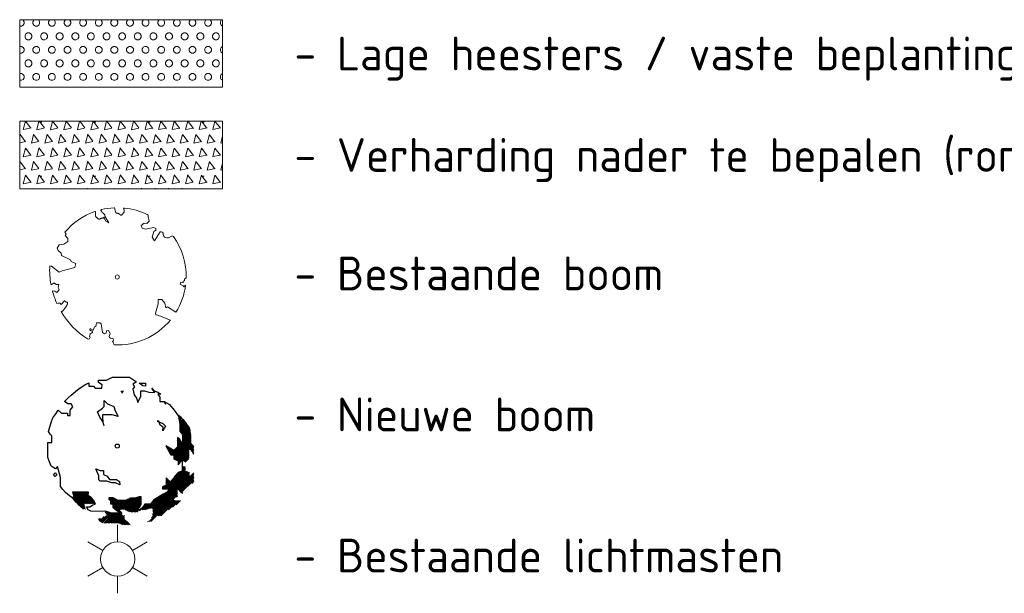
# Model space of a CAD drawing. Header units: metres. Extents: x 195696 to 514079, y 327475 to 328989.
# Tile 222 of 256: x 196417 to 196435, y 327761 to 327772. Entities that reach past the tile are written whole.
import ezdxf
from ezdxf.enums import TextEntityAlignment as Align

# ---------------------------------------------------------------- set-up
doc = ezdxf.new("R2010")
doc.units = ezdxf.units.M
for name, color, linetype, lineweight in [('B-WE-GR-BOOM-S', 74, 'Continuous', 18), ('B-WE-OV-ARMATUUR-S-250', 7, 'Continuous', 18), ('N-WE-GR-BEPLANTING_CULTUUR_VASTE PLANTENVAK-A-250', 92, 'Continuous', 18), ('N-WE-GR-BOOM-S', 74, 'Continuous', 25), ('N-WE-VH-HALFVERHARDING_GRAVEL-A-250', 33, 'Continuous', 18), ('X-XX-AL-LEGENDA-G', 7, 'Continuous', 18), ('X-XX-AL-LEGENDA-T25', 7, 'Continuous', 25)]:
    doc.layers.add(name, color=color, linetype=linetype, lineweight=lineweight)
doc.styles.add('NLCS-ISO', font='NLCS-ISO.ttf')

# ---------------------------------------------------------------- blocks, each defined once
blk = doc.blocks.new('SGR-BOOM_05')
blk.add_lwpolyline([(0.4325246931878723, 4.711883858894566), (0.4412366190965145, 4.722067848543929), (0.4495406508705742, 4.730963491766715), (0.457499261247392, 4.738955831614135), (0.4651749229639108, 4.746429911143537), (0.4726301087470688, 4.753770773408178), (0.4799272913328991, 4.761363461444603), (0.4871289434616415, 4.769593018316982), (0.4942975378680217, 4.778844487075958), (0.5013792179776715, 4.78953650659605), (0.507854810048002, 4.802222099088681), (0.5130888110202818, 4.817487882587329), (0.5164457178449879, 4.835920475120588), (0.5172900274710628, 4.858106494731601), (0.5149862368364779, 4.884632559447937), (0.5088988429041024, 4.916085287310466), (0.4752610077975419, 5.034436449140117, -0.5293802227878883), (0.5290991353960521, 5.098767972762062, -0.08713876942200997), (2.218306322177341, 4.624671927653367, -0.3723405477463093), (2.284485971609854, 4.472597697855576), (2.353810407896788, 4.119139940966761), (2.180208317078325, 3.946086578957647), (1.99206671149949, 3.985480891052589), (1.766984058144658, 3.816663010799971), (1.853127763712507, 3.602310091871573), (2.086202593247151, 3.527331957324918), (2.711896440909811, 3.67116193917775), (2.864476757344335, 3.58686285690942), (2.849520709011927, 3.452573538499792), (2.706793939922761, 3.364669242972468), (2.577044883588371, 2.941253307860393), (2.743005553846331, 2.669806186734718), (3.167776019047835, 3.346672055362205, -0.5046405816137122), (3.406018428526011, 3.139734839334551, 0.3319483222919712), (3.543642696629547, 2.921146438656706, 0.282007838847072), (3.99290985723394, 3.003759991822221), (3.956968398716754, 2.985163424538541, -0.5121558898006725), (4.162740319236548, 2.983535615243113, -0.1607604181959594), (5.094490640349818, -0.05607239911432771), (4.977332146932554, -0.1690536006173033), (4.976312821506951, -0.2938416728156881), (4.8618704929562, -0.3148519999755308), (4.876229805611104, -0.4378637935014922), (4.698090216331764, -0.3805204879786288), (4.644143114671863, -0.5192137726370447), (4.863809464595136, -0.6652633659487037), (4.932503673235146, -0.7196641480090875), (5.053640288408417, -0.5992007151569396, -0.1063709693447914), (4.340554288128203, -2.610345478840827), (3.70529781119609, -2.2009414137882), (3.587571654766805, -2.281876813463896), (3.512459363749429, -1.944794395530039), (3.286149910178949, -1.67334727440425), (3.023546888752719, -1.675915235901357), (3.029665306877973, -1.990035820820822), (2.830389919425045, -2.677651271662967), (2.860626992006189, -2.808775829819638), (3.005150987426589, -2.829446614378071), (3.929857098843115, -3.182947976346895, -0.2362982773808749), (-0.2250862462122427, -5.013472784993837, 0.1596250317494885), (-0.3470448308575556, -4.770134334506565, 0.3508021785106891), (-0.3148115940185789, -4.527846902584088, -0.5046405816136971), (-0.6000098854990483, -4.392775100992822), (-0.530619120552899, -4.170222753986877), (-0.6474450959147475, -3.962362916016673), (-0.8016343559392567, -3.977834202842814), (-0.8248145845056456, -4.14384857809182), (-0.941790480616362, -4.211479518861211), (-1.080272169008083, -4.105602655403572), (-1.199847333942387, -3.474824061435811), (-1.291065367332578, -3.383747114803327), (-1.521968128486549, -3.390946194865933), (-1.586173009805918, -3.664879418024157), (-1.680264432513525, -3.694423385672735), (-1.769024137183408, -3.922911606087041), (-2.003269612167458, -3.79763926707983, 0.7335825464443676), (-1.917708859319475, -3.972704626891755, -0.8616245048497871), (-1.870123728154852, -4.127626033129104, 0.2799778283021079), (-2.04306959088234, -4.392508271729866), (-2.03586990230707, -4.402599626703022, -0.8270561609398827), (-2.207893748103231, -4.582742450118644, -0.1167741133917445), (-4.152188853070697, -2.556267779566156), (-4.114413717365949, -2.549202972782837), (-4.083543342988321, -2.540638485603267), (-4.058769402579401, -2.530881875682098), (-4.039283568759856, -2.520240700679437), (-4.02427751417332, -2.509022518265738), (-4.012942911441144, -2.497534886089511), (-4.004471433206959, -2.486085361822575), (-3.767567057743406, -2.183934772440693), (-3.762478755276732, -2.173394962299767), (-3.758320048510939, -2.163280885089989), (-3.754774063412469, -2.153365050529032), (-3.751523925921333, -2.143419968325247), (-3.748252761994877, -2.133218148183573), (-3.744643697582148, -2.12253209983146), (-3.740379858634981, -2.111134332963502), (-3.735144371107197, -2.09879735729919), (-3.7287288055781, -2.085363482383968), (-3.721358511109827, -2.070954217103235), (-3.713367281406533, -2.055760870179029), (-3.705088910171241, -2.03997475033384), (-3.696857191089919, -2.02378716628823), (-3.689005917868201, -2.007389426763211), (-3.681868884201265, -1.990972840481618), (-3.675779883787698, -1.974728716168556), (-3.671016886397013, -1.958854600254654), (-3.667634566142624, -1.943572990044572), (-3.665631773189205, -1.929112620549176), (-3.665007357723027, -1.915702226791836), (-3.665760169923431, -1.903570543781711), (-3.66788905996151, -1.892946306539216), (-3.671392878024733, -1.884058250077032), (-3.676270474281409, -1.877135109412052), (-3.682496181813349, -1.87228834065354), (-3.689946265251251, -1.869160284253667), (-3.698472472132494, -1.867276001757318), (-3.707926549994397, -1.86616055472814), (-3.718160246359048, -1.865339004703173), (-3.72902530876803, -1.864336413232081), (-3.740373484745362, -1.86267784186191), (-3.752056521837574, -1.859888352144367), (-3.763951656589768, -1.855601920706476), (-3.776038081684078, -1.849888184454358), (-3.788320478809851, -1.842925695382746), (-3.800803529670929, -1.834893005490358), (-3.813491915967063, -1.8259686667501), (-3.826390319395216, -1.816331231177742), (-3.839503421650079, -1.806159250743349), (-3.852835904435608, -1.795631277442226), (-3.866362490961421, -1.784873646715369), (-3.879938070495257, -1.773803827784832), (-3.893387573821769, -1.76228707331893), (-3.906535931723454, -1.750188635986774), (-4.149695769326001, -2.02842049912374), (-4.161716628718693, -2.014754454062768), (-4.172911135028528, -2.000102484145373), (-4.183104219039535, -1.984329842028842), (-4.192608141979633, -1.967625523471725), (-4.203684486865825, -1.951473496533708), (-4.219082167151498, -1.937681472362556), (-4.241550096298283, -1.928057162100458), (-4.273837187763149, -1.924408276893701), (-4.318692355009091, -1.928542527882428), (-4.378864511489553, -1.942267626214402), (-4.457102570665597, -1.96739128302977, -0.04099741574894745), (-4.791147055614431, -1.027236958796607), (-4.617442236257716, -1.057135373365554), (-4.462688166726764, -1.156360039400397), (-4.380222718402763, -1.081691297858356), (-4.281020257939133, -0.9269601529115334), (-4.376017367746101, -0.7817417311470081), (-4.322820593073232, -0.567248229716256), (-4.520005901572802, -0.551067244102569), (-4.652051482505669, -0.4231675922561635), (-4.89199676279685, -0.5800962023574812, -0.05814040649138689), (-4.988069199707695, 0.8291727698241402), (-4.851792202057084, 0.8021379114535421), (-4.298456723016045, 0.3639367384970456), (-4.059571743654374, 0.4468333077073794), (-3.128243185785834, 0.6926248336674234), (-3.048903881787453, 1.000164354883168), (-3.408870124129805, 1.143500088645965), (-3.464013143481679, 1.261371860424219), (-4.121257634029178, 1.583987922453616), (-4.135853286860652, 1.768685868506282), (-4.357977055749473, 1.956958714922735), (-4.448296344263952, 2.139788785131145), (-4.296559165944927, 2.378269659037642), (-3.957550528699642, 2.431343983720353), (-3.649608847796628, 2.632691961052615), (-3.646147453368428, 2.840191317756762), (-3.838176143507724, 3.066466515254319), (-3.787176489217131, 3.162116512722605), (-3.863200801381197, 3.31009734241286, -0.1342797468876), (-1.664191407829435, 4.834836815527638, -0.5417265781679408), (-1.596738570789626, 4.783170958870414), (-1.607648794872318, 4.639467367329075), (-1.605334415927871, 4.564777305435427), (-1.595180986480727, 4.507652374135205), (-1.578905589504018, 4.464963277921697), (-1.558225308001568, 4.433580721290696), (-1.534857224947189, 4.41037540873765), (-1.510518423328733, 4.392218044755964), (-1.486925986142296, 4.375979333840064), (-1.465438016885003, 4.359178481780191), (-1.44597670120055, 4.341928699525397), (-1.428105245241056, 4.324991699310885), (-1.411386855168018, 4.3091291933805), (-1.395384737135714, 4.295102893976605), (-1.379662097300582, 4.283674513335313), (-1.3637821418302, 4.275605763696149), (-1.347308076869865, 4.271658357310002), (-1.329896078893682, 4.272312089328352), (-1.3115742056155, 4.276919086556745), (-1.292463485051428, 4.284549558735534), (-1.272684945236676, 4.294273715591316), (-1.25235961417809, 4.305161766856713), (-1.231608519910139, 4.316283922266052), (-1.210552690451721, 4.326710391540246), (-1.189313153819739, 4.335511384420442), (-1.168017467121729, 4.342023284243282), (-1.146819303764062, 4.346647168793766), (-1.125878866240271, 4.350050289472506), (-1.105356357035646, 4.352899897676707), (-1.085411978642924, 4.355863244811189), (-1.066205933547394, 4.359607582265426), (-1.047898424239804, 4.364800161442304), (-1.030649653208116, 4.372108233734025), (-1.014588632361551, 4.38201337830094), (-0.9997196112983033, 4.394254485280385), (-0.9860156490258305, 4.40838477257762), (-0.9734498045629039, 4.423957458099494), (-0.9628477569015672, 4.324096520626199), (-0.940279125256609, 4.298315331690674), (-0.8338833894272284, 4.117847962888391), (-0.6106941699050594, 3.995871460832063), (-0.9268198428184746, 4.507921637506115), (-0.9210099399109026, 4.523481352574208), (-0.9169947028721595, 4.538581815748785), (-0.9151697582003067, 4.553389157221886), (-0.9159307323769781, 4.56806950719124), (-0.9196732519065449, 4.58278899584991), (-0.9267929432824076, 4.59771375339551), (-0.9376854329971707, 4.613009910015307), (-0.9526429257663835, 4.628990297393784), (-0.9715439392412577, 4.64655455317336), (-0.9941635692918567, 4.666749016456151), (-1.020276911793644, 4.690620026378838), (-1.049659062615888, 4.719213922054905), (-1.082085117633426, 4.753577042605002), (-1.117330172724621, 4.794755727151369), (-1.199269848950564, 4.900951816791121, -0.5431042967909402), (-1.17106461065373, 4.981224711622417, -0.04676559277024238), (-0.234242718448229, 5.117425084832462, -0.3851675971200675), (-0.1815216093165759, 5.074406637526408), (-0.1522898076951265, 4.88240583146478), (-0.1377666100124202, 4.822421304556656), (-0.1214819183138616, 4.780422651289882), (-0.1038292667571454, 4.753143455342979), (-0.08520218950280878, 4.737317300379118), (-0.06599422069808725, 4.729677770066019), (-0.04659889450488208, 4.72695844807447), (-0.02740974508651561, 4.725892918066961), (-0.008747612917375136, 4.723795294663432), (0.009357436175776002, 4.720301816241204), (0.02694803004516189, 4.715629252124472), (0.04406679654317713, 4.709994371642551), (0.06075636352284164, 4.703613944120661), (0.07705935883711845, 4.696704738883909), (0.09301841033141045, 4.68948352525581), (0.1086761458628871, 4.682167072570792), (0.1240417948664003, 4.674922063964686), (0.138990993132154, 4.66771483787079), (0.1533659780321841, 4.660461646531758), (0.1670089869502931, 4.653078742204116), (0.1797622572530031, 4.645482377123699), (0.1914680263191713, 4.637588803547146), (0.2019685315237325, 4.629314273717), (0.211106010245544, 4.620575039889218), (0.2188088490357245, 4.611358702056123), (0.2253500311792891, 4.601938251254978), (0.2310886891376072, 4.59265802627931), (0.236383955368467, 4.583862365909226), (0.2415949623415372, 4.575895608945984), (0.2470808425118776, 4.56910209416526), (0.2532007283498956, 4.563826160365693), (0.2603137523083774, 4.560412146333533), (0.2686849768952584, 4.559130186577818), (0.2782031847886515, 4.55995359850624), (0.2886630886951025, 4.562781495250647), (0.2998594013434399, 4.567512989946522), (0.31158683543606, 4.574047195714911), (0.3236401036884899, 4.582283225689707), (0.3358139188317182, 4.592120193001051), (0.3479029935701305, 4.603457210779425), (0.3597324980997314, 4.616146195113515), (0.3712494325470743, 4.629850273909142), (0.382431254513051, 4.644185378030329), (0.393255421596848, 4.658767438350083), (0.4036993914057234, 4.673212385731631), (0.4137406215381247, 4.687136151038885), (0.4233565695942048, 4.700154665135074)], format="xyb", close=True)
blk.add_circle((0, 0), 0.15)
blk = doc.blocks.new('SOV-ARMATUUR-SO')
for p, q in [((8.349587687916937e-10, 1.265625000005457), (1.669846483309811e-09, 2.53125000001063)), ((-1.096064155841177, 0.6328125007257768), (-2.192125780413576, 1.265625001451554)), ((1.096064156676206, 0.6328124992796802), (2.192125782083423, 1.26562499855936)), ((-1.096064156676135, -0.6328124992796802), (-2.192125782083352, -1.26562499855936)), ((1.096064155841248, -0.6328125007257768), (2.192125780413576, -1.265625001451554)), ((-8.349587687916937e-10, -1.265625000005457), (-1.669775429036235e-09, -2.53125000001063))]:
    blk.add_line(p, q)
blk.add_circle((0, 0), 1.265625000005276)
at = {"style": 'NLCS-ISO'}
blk.add_attdef('TYPE', text='', height=1.75, dxfattribs=at).set_placement((0.1052451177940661, 3.816837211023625), align=Align.MIDDLE_CENTER)
blk = doc.blocks.new('SGR-BOOM_27')
for p, q in [((-0.7884707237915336, 4.875214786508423), (-0.3494760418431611, 5.103446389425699)), ((-0.3494760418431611, 5.103446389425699), (0.9108731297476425, 5.094011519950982)), ((-2.803863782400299, 4.24721546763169), (-2.390203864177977, 4.527076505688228)), ((-2.390203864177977, 4.527076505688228), (-2.10610133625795, 4.679289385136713)), ((-2.10610133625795, 4.679289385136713), (-2.108034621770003, 4.4220783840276)), ((-2.108034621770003, 4.4220783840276), (-1.74362537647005, 4.419347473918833)), ((-1.74362537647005, 4.419347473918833), (-1.641712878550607, 4.289976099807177)), ((-1.381413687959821, 4.699593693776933), (-1.380072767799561, 4.879643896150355)), ((-1.125553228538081, 4.517599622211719), (-1.381413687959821, 4.699593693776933)), ((-1.380072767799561, 4.879643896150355), (-0.7884707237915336, 4.875214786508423)), ((-1.12728061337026, 4.286128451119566), (-1.125553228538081, 4.517599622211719)), ((0.9108731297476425, 5.094011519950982), (1.42280476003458, 4.755790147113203)), ((1.265597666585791, 4.371110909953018), (1.16173713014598, 4.243271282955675)), ((1.42280476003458, 4.755790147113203), (1.164242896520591, 4.577658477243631)), ((1.164242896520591, 4.577658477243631), (1.265597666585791, 4.371110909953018)), ((1.883493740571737, 4.443665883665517), (1.627809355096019, 4.651357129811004)), ((1.627809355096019, 4.651357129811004), (1.859303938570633, 4.649619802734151)), ((1.859303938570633, 4.649619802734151), (2.090798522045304, 4.647881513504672)), ((2.089252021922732, 4.442120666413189), (1.883493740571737, 4.443665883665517)), ((2.090798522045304, 4.647881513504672), (2.089252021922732, 4.442120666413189)), ((-3.632147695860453, 3.558896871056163), (-3.399106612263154, 3.76293257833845)), ((-3.399106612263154, 3.76293257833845), (-3.088333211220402, 4.043565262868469)), ((-3.088333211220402, 4.043565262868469), (-2.803863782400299, 4.24721546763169)), ((-1.641712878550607, 4.289976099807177), (-1.12728061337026, 4.286128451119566)), ((0.2858664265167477, 4.069760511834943), (0.4659079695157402, 4.068422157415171)), ((0.413314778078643, 3.914470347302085), (0.2858664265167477, 4.069760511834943)), ((1.16173713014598, 4.243271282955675), (1.26117368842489, 3.779512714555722)), ((1.26117368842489, 3.779512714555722), (1.413765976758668, 3.546868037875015)), ((1.514146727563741, 3.211722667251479), (1.749296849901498, 3.698681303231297)), ((1.749296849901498, 3.698681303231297), (1.752184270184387, 4.0845189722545)), ((1.752184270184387, 4.0845189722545), (2.009390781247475, 4.082601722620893)), ((2.009390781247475, 4.082601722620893), (2.347290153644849, 3.977176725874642)), ((2.347290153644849, 3.977176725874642), (2.784562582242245, 3.973907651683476)), ((2.784562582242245, 3.973907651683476), (2.555377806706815, 4.284293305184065)), ((2.555377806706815, 4.284293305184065), (2.680173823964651, 4.115278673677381)), ((2.680173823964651, 4.115278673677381), (2.990526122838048, 3.998087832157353)), ((3.220870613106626, 3.842040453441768), (2.989376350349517, 3.843763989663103)), ((2.989376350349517, 3.843763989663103), (3.141968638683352, 3.611106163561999)), ((2.990526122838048, 3.998087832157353), (3.220870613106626, 3.842040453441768)), ((-3.891282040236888, 3.303602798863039), (-3.632147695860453, 3.558896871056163)), ((-3.661128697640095, 3.121815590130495), (-3.891282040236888, 3.303602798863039)), ((-3.403912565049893, 3.119898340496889), (-3.661128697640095, 3.121815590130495)), ((-3.484541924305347, 2.657491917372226), (-3.276850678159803, 2.913172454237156)), ((-3.276850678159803, 2.913172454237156), (-3.403912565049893, 3.119898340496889)), ((-1.087000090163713, 2.793884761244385), (-0.9574327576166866, 2.921530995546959)), ((-0.9574327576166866, 2.921530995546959), (-0.9541540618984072, 3.35880470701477)), ((-0.9541540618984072, 3.35880470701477), (-0.7244016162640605, 3.125567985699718)), ((-0.7244016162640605, 3.125567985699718), (-0.2629541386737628, 2.916344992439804)), ((-0.2629541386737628, 2.916344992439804), (-0.1623726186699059, 2.606903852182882)), ((1.413765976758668, 3.546868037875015), (1.514146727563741, 3.211722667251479)), ((3.141968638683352, 3.611106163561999), (3.13966845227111, 3.302457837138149)), ((3.13966845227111, 3.302457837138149), (3.474034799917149, 3.299947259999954)), ((3.474034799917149, 3.299947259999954), (3.858136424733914, 3.065564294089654)), ((3.575389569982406, 3.093400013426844), (3.474034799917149, 3.299947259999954)), ((3.474034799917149, 3.299947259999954), (3.575389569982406, 3.093400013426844)), ((3.858136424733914, 3.065564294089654), (4.215156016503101, 2.651332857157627)), ((-4.749168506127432, 2.096749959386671), (-4.541256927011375, 2.382431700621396)), ((-4.541256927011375, 2.382431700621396), (-4.359081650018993, 2.664029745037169)), ((-4.359081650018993, 2.664029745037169), (-4.129324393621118, 2.430792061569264)), ((-4.129324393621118, 2.430792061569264), (-3.666335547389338, 2.427344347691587)), ((-3.666335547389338, 2.427344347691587), (-3.667480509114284, 2.273013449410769)), ((-3.667480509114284, 2.273013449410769), (-3.487429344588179, 2.271654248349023)), ((-3.487429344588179, 2.271654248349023), (-3.484541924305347, 2.657491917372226)), ((-1.449030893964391, 2.539376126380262), (-1.087000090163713, 2.793884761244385)), ((-1.297622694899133, 2.14809780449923), (-1.449030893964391, 2.539376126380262)), ((-1.090665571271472, 2.305180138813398), (-1.092231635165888, 2.095122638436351)), ((-0.3704458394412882, 2.299787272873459), (-1.090665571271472, 2.305180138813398)), ((0.06601421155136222, 2.189341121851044), (-0.3704458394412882, 2.299787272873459)), ((-0.1623726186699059, 2.606903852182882), (0.06601421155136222, 2.189341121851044)), ((4.215156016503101, 2.651332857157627), (4.520541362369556, 2.211748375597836)), ((4.423801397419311, 2.350982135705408), (4.439251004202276, 2.366431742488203)), ((4.468427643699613, 2.286751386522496), (4.50685826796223, 2.32518104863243)), ((4.509579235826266, 2.21904502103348), (4.574451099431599, 2.283916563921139)), ((4.520541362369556, 2.211748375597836), (4.618979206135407, 1.615088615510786)), ((4.526271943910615, 2.126883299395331), (4.642053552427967, 2.24266715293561)), ((4.542959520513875, 2.034720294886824), (4.709523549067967, 2.201279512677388)), ((-4.985664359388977, 1.429728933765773), (-4.880463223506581, 1.737604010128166)), ((-4.880463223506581, 1.737604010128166), (-4.749168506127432, 2.096749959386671)), ((-1.068619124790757, 1.811992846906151), (-1.297622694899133, 2.14809780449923)), ((-1.092231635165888, 2.095122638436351), (-1.068619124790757, 1.811992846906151)), ((-0.968047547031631, 1.502566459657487), (-1.068619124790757, 1.811992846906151)), ((2.948601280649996, 1.833366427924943), (3.358997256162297, 1.675973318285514)), ((3.077224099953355, 1.832421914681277), (2.948601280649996, 1.833366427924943)), ((3.177986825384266, 1.548719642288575), (3.077224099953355, 1.832421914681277)), ((3.382599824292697, 1.392837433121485), (3.177986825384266, 1.548719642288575)), ((3.358997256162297, 1.675973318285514), (3.563238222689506, 1.46864769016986)), ((3.563238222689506, 1.46864769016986), (3.380691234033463, 1.135639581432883)), ((4.559662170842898, 1.942564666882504), (4.759899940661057, 2.142807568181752)), ((4.57635455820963, 1.850401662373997), (4.810295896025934, 2.084343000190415)), ((4.593042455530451, 1.758239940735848), (4.860682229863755, 2.025878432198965)), ((4.609734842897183, 1.666069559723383), (4.911073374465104, 1.967406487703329)), ((4.618979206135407, 1.615088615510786), (4.615128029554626, 1.100672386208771)), ((4.615328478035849, 1.127383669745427), (5.151929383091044, 1.663993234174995)), ((4.616145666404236, 1.237057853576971), (5.107308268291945, 1.728223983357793)), ((4.616967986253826, 1.34673813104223), (5.062241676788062, 1.792012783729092)), ((4.617785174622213, 1.45641231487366), (5.011850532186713, 1.850477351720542)), ((4.618612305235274, 1.566092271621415), (4.961464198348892, 1.908941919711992)), ((4.65356346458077, 1.056768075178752), (5.196555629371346, 1.599763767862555)), ((4.704380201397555, 0.9987303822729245), (5.241181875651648, 1.535533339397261)), ((4.755197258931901, 0.9406939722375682), (5.285808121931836, 1.471302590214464)), ((-5.091247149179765, 1.070402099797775), (-4.985664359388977, 1.429728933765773)), ((-4.963980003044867, 0.8893743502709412), (-5.091247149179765, 1.070402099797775)), ((-4.836331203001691, 0.7598095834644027), (-4.963980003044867, 0.8893743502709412)), ((-4.83998674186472, 0.2711136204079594), (-4.836331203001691, 0.7598095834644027)), ((3.380691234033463, 1.135639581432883), (3.382599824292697, 1.392837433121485)), ((4.041143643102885, -0.6442030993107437), (5.465223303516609, 0.7798791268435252)), ((4.615128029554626, 1.100672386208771), (4.819163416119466, 0.8676412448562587)), ((4.806018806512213, 0.8826553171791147), (5.330424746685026, 1.407066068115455)), ((4.819163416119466, 0.8676412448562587), (4.814152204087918, 0.1988745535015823)), ((4.814441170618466, 0.2379536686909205), (5.449812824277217, 0.8733179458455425)), ((4.815267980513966, 0.3476326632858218), (5.43439753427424, 0.9667631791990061)), ((4.816085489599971, 0.4572994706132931), (5.41897711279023, 1.060194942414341)), ((4.816912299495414, 0.566988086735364), (5.403561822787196, 1.153634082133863)), ((4.817729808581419, 0.6766548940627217), (5.388151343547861, 1.247078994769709)), ((4.818551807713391, 0.7863412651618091), (5.372726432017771, 1.340510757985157)), ((-5.131199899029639, -0.8328113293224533), (-5.122943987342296, 0.2732229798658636)), ((-5.122943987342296, 0.2732229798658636), (-4.83998674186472, 0.2711136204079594)), ((3.603885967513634, 0.02787403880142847), (3.958991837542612, -0.6435889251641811)), ((4.192801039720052, -0.3366644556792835), (3.603885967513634, 0.02787403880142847)), ((3.611074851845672, 0.01428170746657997), (3.616717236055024, 0.01992184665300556)), ((3.949962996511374, -0.6265270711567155), (4.798785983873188, 0.2222959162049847)), ((4.149197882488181, -0.6450106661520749), (5.469368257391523, 0.6751722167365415)), ((4.188337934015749, -0.9324361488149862), (5.466911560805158, 0.346142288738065)), ((4.189160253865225, -0.8227472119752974), (5.467728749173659, 0.4558164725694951)), ((4.189987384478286, -0.7130682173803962), (5.46855587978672, 0.5654980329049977)), ((4.249524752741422, -0.9800989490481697), (5.466280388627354, 0.2366566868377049)), ((4.3258917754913, -1.012583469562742), (5.517101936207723, 0.1786193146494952)), ((4.402259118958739, -1.04507568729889), (5.567909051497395, 0.1205742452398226)), ((4.457318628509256, 0.6388310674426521), (4.452146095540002, -0.05564017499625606)), ((4.452444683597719, -0.01519576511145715), (4.755671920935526, 0.2880388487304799)), ((4.453261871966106, 0.09447841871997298), (4.712557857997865, 0.3537792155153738)), ((4.454083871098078, 0.2041574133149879), (4.673402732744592, 0.4234785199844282)), ((4.454901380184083, 0.3138238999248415), (4.634262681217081, 0.4931903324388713)), ((4.45571856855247, 0.4234980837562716), (4.58473266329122, 0.5525173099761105)), ((4.456530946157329, 0.5331722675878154), (4.51983674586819, 0.5964780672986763)), ((4.610899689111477, 0.5347922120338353), (4.457318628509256, 0.6388310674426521)), ((4.712425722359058, 0.3539726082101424), (4.610899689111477, 0.5347922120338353)), ((4.814152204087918, 0.1988745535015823), (4.712425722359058, 0.3539726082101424)), ((5.321953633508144, -0.2342333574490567), (5.61872578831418, 0.06253911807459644)), ((5.386844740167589, -0.2782011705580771), (5.669542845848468, 0.00450174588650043)), ((3.648727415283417, -0.05692240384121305), (3.683957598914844, -0.02169222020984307)), ((3.686384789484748, -0.1281194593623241), (3.751193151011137, -0.06331622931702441)), ((3.72404248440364, -0.1993210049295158), (3.818428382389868, -0.1049302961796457)), ((3.761690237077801, -0.2705254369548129), (3.885663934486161, -0.1465543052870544)), ((3.799347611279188, -0.3417199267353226), (3.952903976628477, -0.1881683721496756)), ((3.837000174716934, -0.4129240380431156), (4.020139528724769, -0.2297846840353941)), ((3.874657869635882, -0.4841259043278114), (4.087374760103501, -0.2714061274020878)), ((3.912310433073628, -0.5553226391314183), (4.154610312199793, -0.3130227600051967)), ((3.958991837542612, -0.6435889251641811), (4.190501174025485, -0.6453140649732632)), ((4.190501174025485, -0.6453140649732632), (4.188171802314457, -0.9539880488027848)), ((4.452146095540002, -0.05564017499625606), (4.192801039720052, -0.3366644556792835)), ((4.478626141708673, -1.077560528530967), (5.308123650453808, -0.2480678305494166)), ((4.757531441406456, -0.4952249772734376), (4.758681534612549, -0.3408927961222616)), ((4.861568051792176, -0.3416660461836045), (4.757531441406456, -0.4952249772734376)), ((4.759831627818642, -0.186563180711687), (4.758681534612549, -0.3408927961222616)), ((4.758681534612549, -0.3408927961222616), (4.759831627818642, -0.186563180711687)), ((4.758681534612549, -0.3408927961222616), (4.861568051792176, -0.3416660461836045)), ((4.805436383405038, -0.9684639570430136), (5.306484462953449, -0.4674161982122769)), ((4.806253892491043, -0.8587923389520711), (5.307301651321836, -0.3577420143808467)), ((4.820499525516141, -1.062247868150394), (5.305662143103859, -0.5770900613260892)), ((4.887739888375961, -1.103871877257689), (5.304844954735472, -0.686764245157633)), ((5.45174097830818, -0.3221619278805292), (5.669322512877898, -0.1045730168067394)), ((5.494903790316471, -0.3878532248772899), (5.668495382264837, -0.2142593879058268)), ((5.534044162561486, -0.4575672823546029), (5.667678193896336, -0.3239261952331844)), ((5.574187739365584, -0.5262807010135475), (5.666856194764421, -0.4336148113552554)), ((5.617296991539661, -0.5920210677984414), (5.666038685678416, -0.543281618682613)), ((5.660420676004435, -0.6577540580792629), (5.665211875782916, -0.652960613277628)), ((-4.878804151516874, -1.477755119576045), (-5.131199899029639, -0.8328113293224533)), ((4.188171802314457, -0.9539880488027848), (4.495876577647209, -1.084898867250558)), ((4.493571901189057, -1.393553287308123), (4.805113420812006, -1.010031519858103)), ((4.495876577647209, -1.084898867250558), (4.493571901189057, -1.393553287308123)), ((4.494423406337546, -1.279479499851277), (4.805426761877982, -0.9684713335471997)), ((4.495240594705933, -1.169805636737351), (4.806253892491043, -0.8587923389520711)), ((4.806469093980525, -0.8299973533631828), (4.798756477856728, -1.858847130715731)), ((4.805113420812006, -1.010031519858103), (4.806469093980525, -0.8299973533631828)), ((4.954970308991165, -1.145493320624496), (5.304027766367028, -0.7964432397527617)), ((5.022205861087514, -1.187114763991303), (5.303210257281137, -0.9061100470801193)), ((-4.571691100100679, -1.6858479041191), (-4.878804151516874, -1.477755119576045)), ((-4.70336779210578, -2.096436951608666), (-4.599522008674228, -1.968597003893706)), ((-4.575953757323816, -2.256010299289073), (-4.70336779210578, -2.096436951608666)), ((-4.599522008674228, -1.968597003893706), (-4.472093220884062, -2.128170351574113)), ((-4.472093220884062, -2.128170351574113), (-4.575953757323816, -2.256010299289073)), ((-4.416006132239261, -1.5069564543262), (-4.571691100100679, -1.6858479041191)), ((-4.19050640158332, -2.310330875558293), (-4.416006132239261, -1.5069564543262)), ((-1.355897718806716, -2.202925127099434), (-1.583506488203, -1.682481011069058)), ((-1.583506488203, -1.682481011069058), (-1.250079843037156, -1.813597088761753)), ((-1.250079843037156, -1.813597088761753), (-1.01860001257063, -1.815336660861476)), ((-1.01860001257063, -1.815336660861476), (-1.020718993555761, -2.098264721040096)), ((-1.020718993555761, -2.098264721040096), (-0.7387601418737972, -2.233278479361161)), ((2.465136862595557, -4.615023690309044), (5.195753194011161, -1.884407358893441)), ((2.579274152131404, -4.609745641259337), (5.272115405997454, -1.916906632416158)), ((2.618776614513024, -5.005660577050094), (5.655375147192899, -1.96906685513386)), ((2.619593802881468, -4.895986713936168), (5.345184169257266, -2.170398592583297)), ((2.620415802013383, -4.786312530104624), (5.346011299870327, -2.060712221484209)), ((2.621242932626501, -4.676630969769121), (5.346833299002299, -1.951038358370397)), ((3.479608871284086, -3.165131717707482), (4.778799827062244, -1.865945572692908)), ((3.587653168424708, -3.165946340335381), (5.039930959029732, -1.713668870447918)), ((3.695697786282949, -3.166753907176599), (5.043018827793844, -1.819432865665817)), ((3.803747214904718, -3.167558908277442), (5.119381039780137, -1.851924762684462)), ((4.133028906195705, -2.402857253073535), (4.60999430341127, -1.925891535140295)), ((4.515050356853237, -1.959612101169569), (4.281804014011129, -2.193656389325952)), ((4.494442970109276, -3.238853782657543), (5.654553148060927, -2.07874103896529)), ((4.798756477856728, -1.858847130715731), (4.515050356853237, -1.959612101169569)), ((4.799177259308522, -1.845565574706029), (5.040752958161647, -1.603989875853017)), ((4.802764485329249, -1.733119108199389), (5.026874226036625, -1.509011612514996)), ((4.806351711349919, -1.620680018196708), (4.918825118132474, -1.508206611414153)), ((4.809938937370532, -1.508233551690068), (4.810775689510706, -1.507399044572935)), ((-4.195507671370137, -2.979097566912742), (-4.19050640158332, -2.310330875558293)), ((-1.358011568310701, -2.485882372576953), (-1.355897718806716, -2.202925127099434)), ((-1.255888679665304, -2.58953476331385), (-1.358011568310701, -2.485882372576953)), ((-0.7671779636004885, -2.593190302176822), (-1.255888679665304, -2.58953476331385)), ((-0.4080445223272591, -2.724499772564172), (-0.7671779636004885, -2.593190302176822)), ((-0.7387601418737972, -2.233278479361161), (-0.5604459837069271, -2.466116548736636)), ((-0.5604459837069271, -2.466116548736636), (-0.04600890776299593, -2.469965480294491)), ((-0.1251068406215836, -2.726608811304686), (-0.4080445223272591, -2.724499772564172)), ((0.1825934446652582, -2.857531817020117), (-0.1251068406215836, -2.726608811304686)), ((-0.04600890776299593, -2.469965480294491), (0.1585992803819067, -2.62583903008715)), ((0.1585992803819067, -2.62583903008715), (0.1825934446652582, -2.857531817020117)), ((3.607844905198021, -2.8831603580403), (3.349669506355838, -3.009835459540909)), ((3.371559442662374, -3.164326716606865), (3.900212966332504, -2.63566806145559)), ((3.611882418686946, -2.34299916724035), (3.607844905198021, -2.8831603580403)), ((3.608324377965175, -2.818704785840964), (3.846195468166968, -2.580838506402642)), ((3.609146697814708, -2.709030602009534), (3.79216834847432, -2.526008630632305)), ((3.609963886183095, -2.599356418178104), (3.73814636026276, -2.471171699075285)), ((3.610786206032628, -2.48968223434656), (3.684124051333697, -2.416342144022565)), ((3.611603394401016, -2.380008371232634), (3.630106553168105, -2.361504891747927)), ((3.739521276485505, -2.472556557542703), (3.611882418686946, -2.34299916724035)), ((3.918231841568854, -2.653958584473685), (3.739521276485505, -2.472556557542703)), ((4.099834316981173, -2.449536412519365), (3.918231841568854, -2.653958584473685)), ((4.281804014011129, -2.193656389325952), (4.099834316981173, -2.449536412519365)), ((4.54846014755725, -3.293690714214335), (5.653730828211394, -2.188422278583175)), ((4.602477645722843, -3.348527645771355), (5.652908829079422, -2.298094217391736)), ((4.656499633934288, -3.403357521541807), (5.65208682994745, -2.407775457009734)), ((4.710521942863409, -3.458194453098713), (5.651264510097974, -2.517449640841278)), ((5.5026946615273, -2.774873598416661), (5.650442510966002, -2.627130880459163)), ((-4.017198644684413, -3.211947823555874), (-4.195507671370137, -2.979097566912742)), ((-3.812952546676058, -3.41925966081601), (-4.017198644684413, -3.211947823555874)), ((-3.531947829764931, -3.678582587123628), (-3.812952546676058, -3.41925966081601)), ((-2.136579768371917, -3.40608073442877), (-3.298344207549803, -3.397384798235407)), ((-3.298344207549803, -3.397384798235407), (-3.172814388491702, -3.809884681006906)), ((-3.294992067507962, -3.408417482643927), (-3.284064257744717, -3.397494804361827)), ((-3.275431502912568, -3.933139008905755), (-2.743827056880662, -3.401534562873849)), ((-3.269593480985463, -3.491878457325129), (-3.176014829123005, -3.398302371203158)), ((-3.244189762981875, -3.575336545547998), (-3.067970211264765, -3.399107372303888)), ((-3.228221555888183, -3.994783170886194), (-2.63578757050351, -3.402349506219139)), ((-3.218795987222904, -3.658794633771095), (-2.959925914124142, -3.399921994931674)), ((-3.19340221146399, -3.742253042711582), (-2.851876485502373, -3.400729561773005)), ((-3.181011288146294, -4.056432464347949), (-2.527738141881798, -3.403156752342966)), ((-3.129127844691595, -4.113400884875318), (-2.41968871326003, -3.403964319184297)), ((-3.075110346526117, -4.168237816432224), (-2.311639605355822, -3.404769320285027)), ((-3.021088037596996, -4.223074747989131), (-2.203599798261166, -3.405584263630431)), ((-2.967070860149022, -4.277912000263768), (-2.136893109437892, -3.44773168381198)), ((-2.910699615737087, -4.330397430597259), (-2.137715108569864, -3.557405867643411)), ((-2.13850792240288, -3.663284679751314), (-2.136579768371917, -3.40608073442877)), ((2.320736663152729, -4.650569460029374), (3.453021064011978, -3.518285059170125)), ((2.367648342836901, -5.583362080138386), (4.460734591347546, -3.490270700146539)), ((2.5382691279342, -5.30387435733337), (4.461556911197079, -3.380596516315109)), ((2.617959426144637, -5.115334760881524), (4.462374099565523, -3.270915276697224)), ((3.397070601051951, -3.550363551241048), (2.673395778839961, -4.007969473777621)), ((2.909739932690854, -5.150122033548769), (4.45991259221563, -3.599952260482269)), ((3.349669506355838, -3.009835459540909), (3.348504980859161, -3.164152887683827)), ((3.348504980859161, -3.164152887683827), (3.837215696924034, -3.167808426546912)), ((3.349150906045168, -3.077880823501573), (3.48223683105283, -2.944792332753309)), ((3.707075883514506, -3.372624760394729), (3.397070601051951, -3.550363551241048)), ((3.837215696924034, -3.167808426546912), (3.707075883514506, -3.372624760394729)), ((4.764539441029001, -3.513029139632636), (4.84392120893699, -3.433647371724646)), ((-3.352855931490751, -3.808531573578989), (-3.531947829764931, -3.678582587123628)), ((-3.172814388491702, -3.809884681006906), (-3.352855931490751, -3.808531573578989)), ((-3.3226417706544, -3.871494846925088), (-3.260383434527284, -3.809236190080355)), ((-2.854088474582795, -4.382640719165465), (-2.136202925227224, -3.664752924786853)), ((-2.797482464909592, -4.43488432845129), (-2.069647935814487, -3.707052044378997)), ((-2.740871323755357, -4.487127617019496), (-2.003087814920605, -3.749344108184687)), ((-2.684255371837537, -4.539370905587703), (-2.437727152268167, -4.292842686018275)), ((-2.421166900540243, -4.276284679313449), (-1.936532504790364, -3.791648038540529)), ((-2.311076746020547, -4.275048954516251), (-1.885045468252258, -3.849017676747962)), ((-2.200991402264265, -4.273815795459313), (-1.834223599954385, -3.90704799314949)), ((-1.933694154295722, -3.793441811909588), (-2.13850792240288, -3.663284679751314)), ((-2.090906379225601, -4.272587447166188), (-1.783411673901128, -3.965090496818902)), ((-2.016061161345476, -4.487340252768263), (-1.835040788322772, -4.360073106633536)), ((-1.980811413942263, -4.271346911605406), (-1.732590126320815, -4.023127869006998)), ((-1.729658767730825, -4.026472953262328), (-1.933694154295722, -3.793441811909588)), ((-1.870726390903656, -4.27011856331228), (-1.69343981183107, -4.092834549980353)), ((-1.835040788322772, -4.360073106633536), (-1.602778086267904, -4.258946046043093)), ((-1.760636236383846, -4.268882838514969), (-1.655004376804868, -4.163250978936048)), ((-1.602778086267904, -4.258946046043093), (-1.729658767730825, -4.026472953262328)), ((-1.650546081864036, -4.267649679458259), (-1.616568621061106, -4.233674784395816)), ((-0.6220927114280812, -3.828968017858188), (-0.6228560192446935, -3.931854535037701)), ((-0.6228560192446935, -3.931854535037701), (-0.4950163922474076, -4.035714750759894)), ((-0.622572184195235, -3.892797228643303), (-0.5592176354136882, -3.829445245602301)), ((-0.3134283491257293, -3.831285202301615), (-0.6220927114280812, -3.828968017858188)), ((-0.5841954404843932, -3.963277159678), (-0.4511733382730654, -3.830257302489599)), ((-0.5241295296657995, -4.012065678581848), (-0.3494564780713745, -3.837394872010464)), ((-0.4950163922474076, -4.035714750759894), (-0.4967537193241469, -4.267201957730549)), ((-0.4967537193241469, -4.267201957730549), (-0.3167025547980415, -4.268552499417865)), ((-0.4962643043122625, -4.201914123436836), (-0.196198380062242, -3.901845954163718)), ((-0.4954423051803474, -4.092235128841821), (-0.2728248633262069, -3.869618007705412)), ((-0.4530280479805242, -4.267532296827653), (-0.1195670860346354, -3.934068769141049)), ((-0.3449834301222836, -4.268344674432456), (-0.04294060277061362, -3.966299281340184)), ((-0.3167025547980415, -4.268552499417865), (-0.318635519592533, -4.525756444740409)), ((-0.3181361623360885, -4.459208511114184), (0.1264229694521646, -4.014644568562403)), ((-0.3173093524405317, -4.349529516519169), (0.03369582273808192, -3.998519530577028)), ((0.07104979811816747, -4.014231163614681), (-0.3134283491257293, -3.831285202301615)), ((-0.2952580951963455, -4.545184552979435), (0.2344772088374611, -4.015452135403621)), ((-0.2357986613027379, -4.594579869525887), (0.3425263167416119, -4.016259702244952)), ((-0.1763443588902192, -4.643975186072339), (0.4505757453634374, -4.017059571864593)), ((-0.1168804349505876, -4.693370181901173), (0.5586251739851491, -4.017864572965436)), ((-0.05742100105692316, -4.742765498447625), (0.7209364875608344, -3.964415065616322)), ((-0.003981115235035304, -4.798182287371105), (0.9346668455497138, -3.859534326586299)), ((0.04640489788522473, -4.856652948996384), (1.061488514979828, -3.841569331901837)), ((0.6112087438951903, -4.018251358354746), (0.07104979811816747, -4.014231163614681)), ((0.3184638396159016, -4.693446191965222), (1.169533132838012, -3.84238170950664)), ((0.4265033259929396, -4.694260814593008), (1.277577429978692, -3.843189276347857)), ((0.5345431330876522, -4.695080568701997), (1.431349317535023, -3.79826925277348)), ((0.6092558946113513, -4.729226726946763), (1.586760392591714, -3.751722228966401)), ((0.9726423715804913, -3.840899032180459), (0.6112087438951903, -4.018251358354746)), ((0.6830196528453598, -4.764319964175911), (1.703853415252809, -3.743481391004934)), ((0.7567786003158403, -4.799410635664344), (1.770467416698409, -3.785724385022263)), ((0.8305420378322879, -4.834501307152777), (1.769650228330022, -3.895398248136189)), ((0.9043009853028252, -4.869599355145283), (1.768827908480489, -4.005072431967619)), ((1.281301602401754, -3.843216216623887), (0.9726423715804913, -3.840899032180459)), ((1.004114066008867, -4.878640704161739), (1.768005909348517, -4.114746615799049)), ((1.112163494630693, -4.879448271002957), (1.767183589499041, -4.224425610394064)), ((1.616465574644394, -3.742820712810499), (1.281301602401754, -3.843216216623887)), ((1.770785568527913, -3.743985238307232), (1.616465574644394, -3.742820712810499)), ((1.662320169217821, -4.489134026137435), (1.766743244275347, -4.284124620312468)), ((1.766743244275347, -4.284124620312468), (1.770785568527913, -3.743985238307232)), ((1.831120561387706, -4.704765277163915), (2.248142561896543, -4.28774584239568)), ((2.049680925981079, -4.286250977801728), (1.841593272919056, -4.593373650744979)), ((1.858271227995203, -4.568757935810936), (2.14009826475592, -4.286933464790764)), ((1.939169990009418, -4.705570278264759), (2.356182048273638, -4.288553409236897)), ((2.047224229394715, -4.70637046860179), (2.464226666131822, -4.289368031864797)), ((2.465513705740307, -4.289373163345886), (2.049680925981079, -4.286250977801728)), ((2.165345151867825, -4.697109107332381), (3.165918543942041, -3.696528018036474)), ((2.673395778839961, -4.007969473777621), (2.465513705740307, -4.289373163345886)), ((2.469169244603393, -4.284430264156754), (2.869841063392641, -3.883756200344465)), ((3.01777973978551, -5.150934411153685), (4.199921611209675, -3.968795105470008)), ((3.125828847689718, -5.151741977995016), (4.249240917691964, -4.028335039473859)), ((3.233868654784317, -5.15255692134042), (4.357280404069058, -4.029142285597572)), ((3.793989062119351, -4.701288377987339), (4.465325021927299, -4.029957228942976)), ((4.090080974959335, -4.514053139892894), (4.573374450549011, -4.030762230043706)), ((4.367068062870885, -4.345920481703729), (4.681428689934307, -4.031562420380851)), ((4.386070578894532, -3.782648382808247), (4.459085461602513, -3.70963125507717)), ((-2.621546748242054, -4.585518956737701), (-2.412333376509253, -4.37630109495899)), ((-2.558466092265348, -4.631292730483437), (-2.386939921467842, -4.459761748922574)), ((-2.490751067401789, -4.672432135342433), (-2.361541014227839, -4.543227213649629)), ((-2.382706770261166, -4.673239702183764), (-2.336152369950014, -4.626685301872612)), ((-2.277554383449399, -4.485375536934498), (-2.016061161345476, -4.487340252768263)), ((-2.146401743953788, -4.717875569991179), (-2.277554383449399, -4.485375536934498)), ((-1.94139201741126, -4.822301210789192), (-2.146401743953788, -4.717875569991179)), ((-0.7839293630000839, -4.830948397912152), (-1.94139201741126, -4.822301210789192)), ((-1.175254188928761, -5.642887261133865), (-0.475925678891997, -4.943561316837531)), ((-1.103139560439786, -5.679627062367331), (-0.3860567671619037, -4.962549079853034)), ((-1.001427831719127, -5.686772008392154), (-0.2780124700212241, -4.963361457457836)), ((-0.9220460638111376, -4.845404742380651), (-0.9066795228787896, -4.83003820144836)), ((-0.8933784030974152, -5.687586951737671), (-0.1699678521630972, -4.964169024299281)), ((-0.8806398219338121, -4.912855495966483), (-0.798625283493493, -4.830845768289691)), ((-0.8392387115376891, -4.980308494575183), (-0.7150642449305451, -4.856129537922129)), ((-0.7978376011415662, -5.047766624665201), (-0.6353498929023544, -4.885276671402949)), ((-0.7853337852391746, -5.688394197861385), (-0.06192323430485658, -4.964983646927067)), ((-0.4247859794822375, -4.962257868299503), (-0.7839293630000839, -4.830948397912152)), ((-0.7564313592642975, -5.115210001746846), (-0.5556403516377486, -4.914421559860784)), ((-0.6772846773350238, -5.689199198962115), (0.04612587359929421, -4.965788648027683)), ((-0.5692400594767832, -5.690006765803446), (0.2816236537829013, -4.839143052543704)), ((-0.4611906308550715, -5.690814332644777), (0.341689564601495, -4.887931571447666)), ((0.1410797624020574, -4.966493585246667), (-0.4247859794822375, -4.962257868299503)), ((-0.3531412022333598, -5.691621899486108), (0.355323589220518, -4.983156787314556)), ((-0.318635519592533, -4.525756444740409), (-0.03742041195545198, -4.759374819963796)), ((-0.2450920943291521, -5.692426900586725), (0.3545015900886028, -5.092828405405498)), ((-0.03742041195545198, -4.759374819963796), (0.1410797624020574, -4.966493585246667)), ((0.0967960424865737, -4.915118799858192), (0.2282033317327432, -4.783714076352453)), ((1.220207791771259, -4.880255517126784), (1.715251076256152, -4.385212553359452)), ((1.328252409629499, -4.881067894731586), (1.489961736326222, -4.719358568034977)), ((1.403361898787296, -4.718695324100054), (1.662320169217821, -4.489134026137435)), ((1.634876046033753, -4.720447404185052), (1.403361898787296, -4.718695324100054)), ((1.436297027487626, -4.88188283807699), (1.598001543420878, -4.720178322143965)), ((1.841593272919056, -4.593373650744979), (1.634876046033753, -4.720447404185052)), ((1.636446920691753, -4.790582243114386), (1.820990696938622, -4.606043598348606)), ((-1.426318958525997, -5.349682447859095), (-1.425839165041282, -5.349200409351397)), ((-1.387051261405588, -5.41927174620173), (-1.317784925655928, -5.350000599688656)), ((-1.347788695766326, -5.488861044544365), (-1.209730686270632, -5.350800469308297)), ((-1.308526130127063, -5.558450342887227), (-0.966153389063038, -5.216082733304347)), ((-1.247368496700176, -5.606147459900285), (-0.7733148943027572, -5.132093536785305)), ((-0.1370474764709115, -5.693234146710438), (0.4246585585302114, -5.131535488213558)), ((-0.02900317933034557, -5.694049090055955), (0.5327076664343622, -5.132340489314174)), ((0.07590449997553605, -5.698000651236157), (0.5334469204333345, -5.240448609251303)), ((0.1556092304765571, -5.727145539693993), (0.5326345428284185, -5.350122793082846)), ((0.2353235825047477, -5.756285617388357), (0.5704141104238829, -5.421195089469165)), ((0.3150382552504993, -5.785425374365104), (0.6298735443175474, -5.470590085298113)), ((0.3985992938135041, -5.810723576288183), (0.6893278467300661, -5.519992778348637)), ((0.5039765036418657, -5.814198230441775), (0.7487917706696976, -5.569380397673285)), ((0.6093588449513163, -5.817675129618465), (0.8082512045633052, -5.618775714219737)), ((0.7147360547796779, -5.821149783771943), (0.8594495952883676, -5.676433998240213)), ((0.8201183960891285, -5.824627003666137), (0.9098455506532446, -5.734899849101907)), ((0.9254907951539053, -5.828103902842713), (0.9602366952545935, -5.793363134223)), ((2.259598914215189, -5.582554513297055), (2.301073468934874, -5.541077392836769)), ((2.475687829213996, -5.584167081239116), (2.881395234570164, -5.178461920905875))]:
    blk.add_line(p, q)
blk.add_circle((0, 0), 0.15)

msp = doc.modelspace()

# ---------------------------------------------------------------- hatches: boundary and pattern name
at = {"layer": 'N-WE-GR-BEPLANTING_CULTUUR_VASTE PLANTENVAK-A-250', "lineweight": 0}
h = msp.add_hatch(dxfattribs=at)
h.set_pattern_fill('AGR-VASTEPLANTEN-SO', color=256, scale=0.05, pattern_type=2)
h.set_pattern_definition([(0, (196419.6678749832, 327771.1221615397), (0.1443375, 0.25), [0.033494, -0.255181]), (29.99999999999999, (196419.7013689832, 327771.1221615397), (0.1443376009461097, 0.2499999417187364), [0.033494, -0.466506]), (59.99999999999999, (196419.7303749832, 327771.1389085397), (-0.1443376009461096, 0.2499999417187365), [0.033494, -0.255181]), (90, (196419.7471219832, 327771.1679145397), (-0.1443375, 0.25), [0.033494, -0.466506]), (120, (196419.7471219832, 327771.2014085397), (-0.2886751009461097, -5.828126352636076e-08), [0.03349399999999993, -0.2551809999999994]), (150, (196419.7303749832, 327771.2304145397), (-0.2886751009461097, 5.828126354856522e-08), [0.033494, -0.466506]), (180, (196419.7013689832, 327771.2471615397), (-0.1443375, -0.25), [0.033494, -0.255181]), (210, (196419.6678749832, 327771.2471615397), (-0.1443376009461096, -0.2499999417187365), [0.033494, -0.466506]), (240, (196419.6388689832, 327771.2304145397), (0.1443376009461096, -0.2499999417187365), [0.033494, -0.255181]), (270, (196419.6221219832, 327771.2014085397), (0.1443375, -0.2500000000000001), [0.033494, -0.466506]), (300.0000000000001, (196419.6221219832, 327771.1679145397), (0.2886751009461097, 5.828126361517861e-08), [0.033494, -0.255181]), (329.9999999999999, (196419.6388689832, 327771.1389085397), (0.2886751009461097, -5.828126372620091e-08), [0.033494, -0.466506])])
h.paths.add_polyline_path([(196420.3863028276, 327770.7416143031), (196420.3863028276, 327771.9916143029), (196416.6363028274, 327771.9916143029), (196416.6363028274, 327770.7416143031)])
at = {"layer": 'N-WE-VH-HALFVERHARDING_GRAVEL-A-250', "lineweight": 0}
h = msp.add_hatch(dxfattribs=at)
h.set_pattern_fill('AVH-GRAVEL-SOD', color=256, scale=0.25, pattern_type=2)
h.set_pattern_definition([(255.963757, (196419.4885578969, 327774.1148953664), (1.301756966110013e-08, -1.000000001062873), [0.16492423, -3.9581814]), (127.568592, (196419.5885578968, 327773.9848953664), (-6.999999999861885, 9.000000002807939), [0.16401219, -16.23720727]), (12.094757, (196419.4485578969, 327773.9548953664), (8.999999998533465, 1.999999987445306), [0.14317821, -14.17464285]), (255.963757, (196419.7385578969, 327774.1148953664), (1.301756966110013e-08, -1.000000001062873), [0.16492423, -3.9581814]), (127.568592, (196419.8385578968, 327773.9848953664), (-6.999999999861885, 9.000000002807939), [0.16401219, -16.23720727]), (12.094757, (196419.6985578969, 327773.9548953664), (8.999999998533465, 1.999999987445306), [0.14317821, -14.17464285]), (12.094757, (196419.1985578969, 327773.9548953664), (8.999999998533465, 1.999999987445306), [0.14317821, -14.17464285]), (127.568592, (196419.3385578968, 327773.9848953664), (-6.999999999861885, 9.000000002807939), [0.16401219, -16.23720727]), (255.963757, (196419.2385578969, 327774.1148953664), (1.301756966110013e-08, -1.000000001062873), [0.16492423, -3.9581814]), (255.963757, (196418.9885578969, 327774.1148953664), (1.301756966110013e-08, -1.000000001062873), [0.16492423, -3.9581814]), (127.568592, (196419.0885578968, 327773.9848953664), (-6.999999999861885, 9.000000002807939), [0.16401219, -16.23720727]), (12.094757, (196418.9485578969, 327773.9548953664), (8.999999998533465, 1.999999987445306), [0.14317821, -14.17464285]), (12.094757, (196418.8485578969, 327773.7048953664), (8.999999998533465, 1.999999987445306), [0.14317821, -14.17464285]), (127.568592, (196418.9885578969, 327773.7348953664), (-6.999999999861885, 9.000000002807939), [0.16401219, -16.23720727]), (255.963757, (196418.8885578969, 327773.8648953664), (1.301756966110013e-08, -1.000000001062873), [0.16492423, -3.9581814]), (255.963757, (196419.1385578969, 327773.8648953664), (1.301756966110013e-08, -1.000000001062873), [0.16492423, -3.9581814]), (127.568592, (196419.2385578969, 327773.7348953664), (-6.999999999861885, 9.000000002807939), [0.16401219, -16.23720727]), (12.094757, (196419.0985578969, 327773.7048953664), (8.999999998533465, 1.999999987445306), [0.14317821, -14.17464285]), (12.094757, (196419.5985578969, 327773.7048953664), (8.999999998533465, 1.999999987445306), [0.14317821, -14.17464285]), (127.568592, (196419.7385578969, 327773.7348953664), (-6.999999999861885, 9.000000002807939), [0.16401219, -16.23720727]), (255.963757, (196419.6385578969, 327773.8648953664), (1.301756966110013e-08, -1.000000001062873), [0.16492423, -3.9581814]), (12.094757, (196419.3485578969, 327773.7048953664), (8.999999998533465, 1.999999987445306), [0.14317821, -14.17464285]), (127.568592, (196419.4885578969, 327773.7348953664), (-6.999999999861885, 9.000000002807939), [0.16401219, -16.23720727]), (255.963757, (196419.3885578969, 327773.8648953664), (1.301756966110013e-08, -1.000000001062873), [0.16492423, -3.9581814]), (12.094757, (196418.9485578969, 327773.4548953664), (8.999999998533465, 1.999999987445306), [0.14317821, -14.17464285]), (127.568592, (196419.0885578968, 327773.4848953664), (-6.999999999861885, 9.000000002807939), [0.16401219, -16.23720727]), (255.963757, (196418.9885578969, 327773.6148953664), (1.301756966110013e-08, -1.000000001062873), [0.16492423, -3.9581814]), (255.963757, (196419.2385578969, 327773.6148953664), (1.301756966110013e-08, -1.000000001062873), [0.16492423, -3.9581814]), (127.568592, (196419.3385578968, 327773.4848953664), (-6.999999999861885, 9.000000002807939), [0.16401219, -16.23720727]), (12.094757, (196419.1985578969, 327773.4548953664), (8.999999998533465, 1.999999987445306), [0.14317821, -14.17464285]), (12.094757, (196419.6985578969, 327773.4548953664), (8.999999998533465, 1.999999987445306), [0.14317821, -14.17464285]), (127.568592, (196419.8385578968, 327773.4848953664), (-6.999999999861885, 9.000000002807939), [0.16401219, -16.23720727]), (255.963757, (196419.7385578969, 327773.6148953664), (1.301756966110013e-08, -1.000000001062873), [0.16492423, -3.9581814]), (12.094757, (196419.4485578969, 327773.4548953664), (8.999999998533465, 1.999999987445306), [0.14317821, -14.17464285]), (127.568592, (196419.5885578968, 327773.4848953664), (-6.999999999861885, 9.000000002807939), [0.16401219, -16.23720727]), (255.963757, (196419.4885578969, 327773.6148953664), (1.301756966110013e-08, -1.000000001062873), [0.16492423, -3.9581814]), (255.963757, (196419.3885578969, 327773.3648953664), (1.301756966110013e-08, -1.000000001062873), [0.16492423, -3.9581814]), (127.568592, (196419.4885578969, 327773.2348953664), (-6.999999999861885, 9.000000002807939), [0.16401219, -16.23720727]), (12.094757, (196419.3485578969, 327773.2048953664), (8.999999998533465, 1.999999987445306), [0.14317821, -14.17464285]), (255.963757, (196419.6385578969, 327773.3648953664), (1.301756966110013e-08, -1.000000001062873), [0.16492423, -3.9581814]), (127.568592, (196419.7385578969, 327773.2348953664), (-6.999999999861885, 9.000000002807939), [0.16401219, -16.23720727]), (12.094757, (196419.5985578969, 327773.2048953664), (8.999999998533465, 1.999999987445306), [0.14317821, -14.17464285]), (12.094757, (196419.0985578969, 327773.2048953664), (8.999999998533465, 1.999999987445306), [0.14317821, -14.17464285]), (127.568592, (196419.2385578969, 327773.2348953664), (-6.999999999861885, 9.000000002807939), [0.16401219, -16.23720727]), (255.963757, (196419.1385578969, 327773.3648953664), (1.301756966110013e-08, -1.000000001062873), [0.16492423, -3.9581814]), (255.963757, (196418.8885578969, 327773.3648953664), (1.301756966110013e-08, -1.000000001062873), [0.16492423, -3.9581814]), (127.568592, (196418.9885578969, 327773.2348953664), (-6.999999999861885, 9.000000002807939), [0.16401219, -16.23720727]), (12.094757, (196418.8485578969, 327773.2048953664), (8.999999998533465, 1.999999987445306), [0.14317821, -14.17464285]), (63.434949, (196419.1085574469, 327774.0948949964), (-0.8944271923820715, 0.4472135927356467), [4.199999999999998e-07, -0.9999995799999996]), (0, (196419.0285578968, 327774.0948953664), (0, 1), [0, -1]), (63.434949, (196419.1085574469, 327774.0948949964), (-0.8944271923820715, 0.4472135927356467), [4.199999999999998e-07, -0.9999995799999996]), (0, (196419.0285578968, 327774.0948953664), (0, 1), [0, -1])])
h.paths.add_polyline_path([(196420.3863028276, 327768.8663903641), (196420.3863028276, 327770.1163903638), (196416.6363028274, 327770.1163903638), (196416.6363028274, 327768.8663903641)])

# ---------------------------------------------------------------- linework, layer by layer
at = {"layer": 'X-XX-AL-LEGENDA-G', "flags": 128}
for points in [[(196420.3863028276, 327770.7416143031), (196420.3863028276, 327771.9916143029), (196416.6363028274, 327771.9916143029), (196416.6363028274, 327770.7416143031)], [(196420.3863028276, 327768.8663903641), (196420.3863028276, 327770.1163903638), (196416.6363028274, 327770.1163903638), (196416.6363028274, 327768.8663903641)]]:
    msp.add_lwpolyline(points, close=True, dxfattribs=at)

# ---------------------------------------------------------------- block references
at = {"layer": 'B-WE-GR-BOOM-S', "xscale": 0.25, "yscale": 0.25, "zscale": 0.25}
msp.add_blockref('SGR-BOOM_05', (196418.4388352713, 327767.236157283), dxfattribs=at)
at = {"layer": 'B-WE-OV-ARMATUUR-S-250', "xscale": 0.25, "yscale": 0.25, "zscale": 0.25}
msp.add_blockref('SOV-ARMATUUR-SO', (196418.446013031, 327762.02283097), dxfattribs=at)
at = {"layer": 'N-WE-GR-BOOM-S', "xscale": 0.25, "yscale": 0.25, "zscale": 0.25}
msp.add_blockref('SGR-BOOM_27', (196418.4388352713, 327764.1109333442), dxfattribs=at)

# ---------------------------------------------------------------- texts
at = {"layer": 'X-XX-AL-LEGENDA-T25', "style": 'NLCS-ISO'}
for s, p in [('- Lage heesters / vaste beplanting (door derden)', (196421.7113028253, 327771.366614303)), ('- Verharding nader te bepalen (rondom "mijnlamp")', (196421.7113028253, 327769.491390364)), ('- Bestaande boom', (196421.7113028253, 327767.3016277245)), ('- Nieuwe boom', (196421.7113028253, 327764.6945903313)), ('- Bestaande lichtmasten', (196421.7113028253, 327762.0875529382))]:
    msp.add_text(s, height=0.6249999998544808, dxfattribs=at).set_placement(p, align=Align.MIDDLE_LEFT)

doc.saveas('drawing.dxf')
